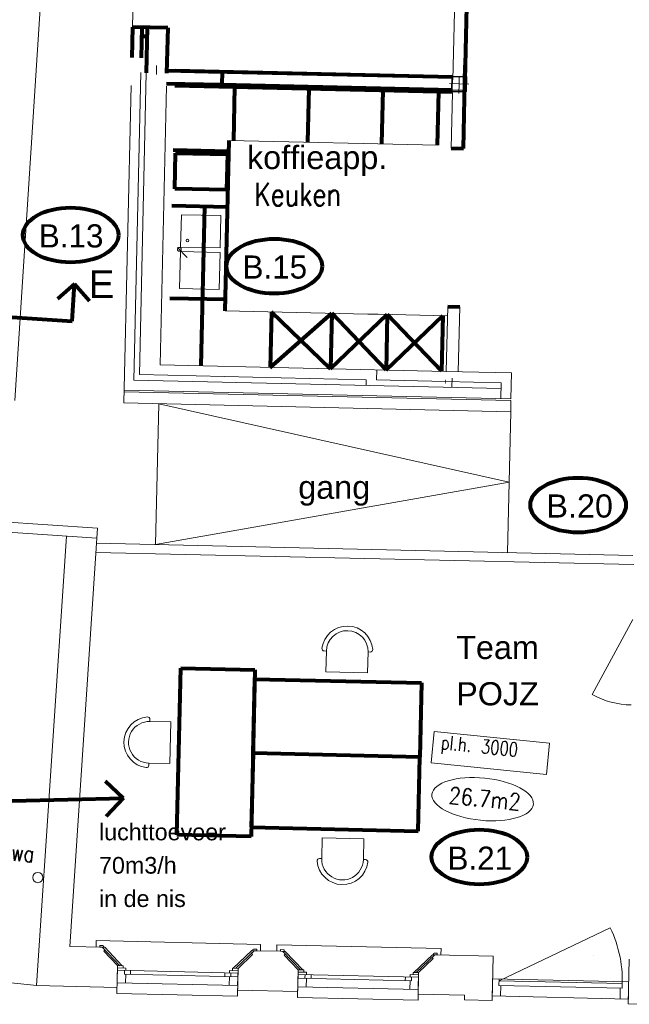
# Model space of a CAD drawing. Header units: millimetres. Extents: x -34570 to 24172, y 36800 to 73669.
# Tile 2 of 91: x -24398 to -17818, y 39962 to 50593. Entities that reach past the tile are written whole.
import ezdxf

# ---------------------------------------------------------------- set-up
doc = ezdxf.new("R2010")
doc.units = ezdxf.units.MM
doc.layers.get('0').update_dxf_attribs({"color": 253})
for name, color, linetype, lineweight in [('Algemeen', 253, 'Continuous', 9), ('Algemeen01', 253, 'Continuous', 80), ('B21-BUITENWANDEN_1', 253, 'Continuous', 9), ('B22-BINNENWANDEN_1', 253, 'Continuous', 9), ('B24-TRAPPEN-HELLINGEN', 253, 'Continuous', 9), ('B31-WANDOPENING-BUITEN', 253, 'Continuous', 9), ('B32-WANDOPENINGEN-BINNEN_1', 253, 'Continuous', 9), ('BESCHRIJVING_1', 253, 'Continuous', 9), ('K32-WANDOPENINGEN-BINNEN', 253, 'Continuous', 9), ('Standard', 253, 'Continuous', 9), ('XR$4$Algemeen', 253, 'Continuous', 9), ('XR$4$Algemeen01', 253, 'Continuous', 80), ('XR$4$B22-BINNENWANDEN', 253, 'Continuous', 9), ('XR$4$B32-WANDOPENINGEN-BINNEN', 253, 'Continuous', 9), ('XR$4$B73-KEUKEN', 253, 'Continuous', 9), ('XR$4$STANDARD', 253, 'Continuous', 9)]:
    doc.layers.add(name, color=color, linetype=linetype, lineweight=lineweight)
doc.styles.add('ARIAL', font='arial.ttf')
doc.styles.add('TXT', font='txt.shx')

msp = doc.modelspace()

# ---------------------------------------------------------------- linework, layer by layer
msp.add_circle((-18209.73921, 40492.99677), 0.01)
at = {"layer": 'Algemeen01'}
for p, q in [((-19565.61767, 51136.58477), (-19592.82691, 49941.89457)), ((-23180.73667, 50513.7368), (-23188.25052, 50183.82236)), ((-22800.83519, 50505.08449), (-23180.73667, 50513.7368)), ((-23080.7626, 50511.45988), (-23088.27645, 50181.54543)), ((-23020.77815, 50510.09373), (-23031.93508, 50020.22076)), ((-22800.83519, 50505.08449), (-22811.99212, 50015.21153)), ((-23023.05508, 50410.11965), (-23083.03952, 50411.48581)), ((-19609.67615, 49202.08642), (-19589.18383, 50101.85309)), ((-22811.30904, 50045.20375), (-19722.11013, 49974.8468)), ((-22811.30904, 50045.20375), (-22211.46459, 50031.5422)), ((-22211.46459, 50031.5422), (-22214.65228, 49891.5785)), ((-22814.49673, 49905.24004), (-22214.65228, 49891.5785)), ((-22214.65228, 49891.5785), (-19725.29782, 49834.88309)), ((-19739.64245, 49205.04642), (-19609.67615, 49202.08642)), ((-23806.19023, 47739.84829), (-23990.14725, 47579.2181)), ((-23833.36958, 47338.35098), (-23806.19023, 47739.84829)), ((-23806.19023, 47739.84829), (-23645.56003, 47555.89127)), ((-25127.02463, 47425.92494), (-23833.36958, 47338.35098)), ((-19778.57785, 47495.48974), (-19648.61155, 47492.52974)), ((-19802.0457, 46685.81418), (-19797.02093, 46685.69974)), ((-22700.26729, 41791.94262), (-22659.04012, 43591.47043)), ((-22659.04012, 43591.47043), (-21859.24998, 43573.14724)), ((-21859.24998, 43573.14724), (-21900.47715, 41773.61944)), ((-21879.86357, 42673.38334), (-21861.54038, 43473.17348)), ((-21861.54038, 43473.17348), (-20062.01258, 43431.9463)), ((-20062.01258, 43431.9463), (-20080.33576, 42632.15617)), ((-21879.86357, 42673.38334), (-21898.18676, 41873.5932)), ((-20080.33576, 42632.15617), (-21879.86357, 42673.38334)), ((-20080.33576, 42632.15617), (-21879.86357, 42673.38334)), ((-20098.65895, 41832.36603), (-20080.33576, 42632.15617)), ((-23278.37779, 42186.67944), (-23473.71818, 42372.89945)), ((-24480.29302, 42157.95023), (-23278.37779, 42186.67944)), ((-23278.37779, 42186.67944), (-23464.59779, 41991.33906)), ((-21900.47715, 41773.61944), (-22700.26729, 41791.94262)), ((-21898.18676, 41873.5932), (-20098.65895, 41832.36603))]:
    msp.add_line(p, q, dxfattribs=at)
for centre in [(-23848.25151, 48267.79346), (-21649.75934, 47931.56063), (-18370.38804, 45351.78472), (-19437.35277, 41552.6502)]:
    msp.add_ellipse(centre, major_axis=(515.64183, 0), ratio=0.5737673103, dxfattribs=at)
at = {"layer": 'B21-BUITENWANDEN_1'}
for p, q in [((-24449.81151, 46481.58733), (-24110.76697, 51719.50403)), ((-23184.60744, 50343.78088), (-23180.73667, 50513.7368)), ((-23167.5134, 46702.44763), (-23091.91953, 50021.58691)), ((-23273.17979, 46454.78937), (-23195.08129, 49883.90013)), ((-23167.5134, 46702.44763), (-19668.42079, 46622.75529)), ((-23269.99209, 46594.75307), (-19096.77369, 46499.70742)), ((-23557.97642, 45104.52578), (-23857.90855, 40586.58185)), ((-23894.53814, 45016.62693), (-24216.64629, 40164.64065)), ((-23506.26849, 40578.5732), (-23857.90855, 40586.58185)), ((-23478.63567, 40549.65235), (-23506.26859, 40578.5733)), ((-23478.63567, 40549.65235), (-23491.65009, 40537.21753)), ((-23491.65009, 40537.21753), (-23478.63567, 40549.65235)), ((-23341.2084, 40379.76345), (-23491.65009, 40537.21753)), ((-21896.52617, 40513.61949), (-21867.60522, 40541.25241)), ((-21896.52617, 40513.61949), (-21884.09135, 40500.60506)), ((-21582.2234, 40534.75279), (-21867.60523, 40541.2524)), ((-21842.15598, 40540.6728), (-21867.60522, 40541.25241)), ((-21867.60522, 40541.25241), (-21840.34021, 40540.63145)), ((-21556.77416, 40534.17318), (-21584.03917, 40534.79415)), ((-21582.2234, 40534.75279), (-21544.04954, 40533.88338)), ((-21529.14123, 40505.25223), (-21556.77416, 40534.17318)), ((-21529.14123, 40505.25223), (-21542.15566, 40492.81742)), ((-22041.54543, 40350.16337), (-21884.09135, 40500.60506)), ((-21391.71396, 40335.36334), (-21542.15566, 40492.81742)), ((-20092.05099, 40305.76333), (-19934.59692, 40456.20503)), ((-19947.03174, 40469.21946), (-19918.11079, 40496.85239)), ((-19934.59692, 40456.20503), (-19947.03174, 40469.21946)), ((-19287.81839, 40482.49739), (-19918.11079, 40496.85239)), ((-19298.74763, 40002.62183), (-19287.81839, 40482.49739)), ((-17818.33609, 40449.02971), (-17829.26533, 39969.15416)), ((-23341.2084, 40379.76345), (-23348.03919, 40079.84123)), ((-22041.54543, 40350.16337), (-22048.37622, 40050.24114)), ((-22041.54543, 40350.16337), (-22048.03468, 40065.23726)), ((-21391.71396, 40335.36334), (-21398.54473, 40035.44112)), ((-21391.71396, 40335.36334), (-21398.20319, 40050.43723)), ((-20092.05099, 40305.76333), (-20098.88176, 40005.84111)), ((-24214.42579, 40164.41976), (-24856.87503, 40232.99993)), ((-23346.55919, 40144.82429), (-24216.64629, 40164.64065)), ((-22048.37622, 40050.24114), (-23348.03919, 40079.84123)), ((-21397.06473, 40100.42427), (-22046.89622, 40115.22428)), ((-21398.54473, 40035.44112), (-20098.88176, 40005.84111)), ((-19597.53139, 40059.43964), (-20097.40176, 40070.82426)), ((-19598.66985, 40009.4526), (-19597.53139, 40059.43964)), ((-19597.53139, 40059.43964), (-19598.66985, 40009.4526)), ((-19598.66985, 40009.4526), (-19298.74763, 40002.62183)), ((-17829.26533, 39969.15416), (-17529.34311, 39962.32338))]:
    msp.add_line(p, q, dxfattribs=at)
at = {"layer": 'B22-BINNENWANDEN_1'}
for p, q in [((-19695.58397, 51139.54477), (-19722.79321, 49944.85457)), ((-19589.18383, 50101.85309), (-19609.67615, 49202.08642)), ((-23106.1628, 46761.06592), (-23031.93508, 50020.22076)), ((-22211.46459, 50031.5422), (-19592.14383, 49971.8868)), ((-22883.71522, 46866.02817), (-22815.17981, 49875.24782)), ((-22214.65228, 49891.5785), (-19595.33153, 49831.92309)), ((-19725.9809, 49804.89087), (-19739.64244, 49205.04642)), ((-19778.57785, 47495.48974), (-19794.51631, 46795.67122)), ((-19648.61155, 47492.52974), (-19664.55002, 46792.71122)), ((-22883.71522, 46866.02817), (-19794.51631, 46795.67122)), ((-20544.32187, 46812.74815), (-20546.82649, 46702.77667)), ((-19794.51631, 46795.67122), (-19090.3983, 46779.63483)), ((-19096.77369, 46499.70742), (-19090.3983, 46779.63483)), ((-23106.1628, 46761.06592), (-20656.79797, 46705.28128)), ((-20656.79797, 46705.28128), (-20658.16413, 46645.29684)), ((-20546.82649, 46702.77667), (-19802.0457, 46685.81418)), ((-19797.02093, 46685.69974), (-19202.8744, 46672.16797)), ((-19206.74517, 46502.21204), (-19202.8744, 46672.16797)), ((-23270.44748, 46574.75826), (-19097.22907, 46479.71261)), ((-19668.42079, 46622.75529), (-19204.24055, 46612.18352)), ((-23273.17979, 46454.78937), (-19098.24158, 46359.70455)), ((-24890.39481, 45192.98086), (-23557.97642, 45104.52578)), ((-24897.60761, 45083.21757), (-23565.26294, 44994.76738)), ((-23568.82385, 44941.12854), (-17781.27493, 44809.31628)), ((-23575.45423, 44841.25362), (-17767.91465, 44708.98606))]:
    msp.add_line(p, q, dxfattribs=at)
at = {"layer": 'B24-TRAPPEN-HELLINGEN'}
for p, q in [((-22897.25642, 46446.22766), (-22931.86567, 44926.62173)), ((-22897.25642, 46446.22766), (-19115.54621, 45599.90158)), ((-19098.24158, 46359.70455), (-19132.85083, 44840.09861)), ((-19115.54621, 45599.90158), (-22931.86567, 44926.62173))]:
    msp.add_line(p, q, dxfattribs=at)
at = {"layer": 'B31-WANDOPENING-BUITEN'}
for p, q in [((-23573.52323, 40580.10504), (-23571.92938, 40650.08689)), ((-21800.35058, 40539.72068), (-21798.75673, 40609.70253)), ((-23533.5336, 40579.19427), (-23533.12375, 40597.1896)), ((-23506.26859, 40578.5733), (-23533.5336, 40579.19427)), ((-23498.40483, 40596.39887), (-23533.12375, 40597.1896)), ((-23480.81935, 40577.99369), (-23506.26859, 40578.5733)), ((-23315.75916, 40379.18384), (-23506.26859, 40578.5733)), ((-23493.25416, 40591.00811), (-23498.40483, 40596.39887)), ((-23493.54397, 40578.28349), (-23493.25416, 40591.00811)), ((-23290.30991, 40378.60423), (-23480.81935, 40577.99369)), ((-22092.44392, 40351.32259), (-21893.05446, 40541.83202)), ((-22066.99468, 40350.74298), (-21867.60522, 40541.25241)), ((-21893.05446, 40541.83202), (-21867.60522, 40541.25241)), ((-21880.32984, 40541.54222), (-21880.04004, 40554.26684)), ((-21880.04004, 40554.26684), (-21874.64928, 40559.41751)), ((-21874.64928, 40559.41751), (-21839.93036, 40558.62678)), ((-21840.34021, 40540.63145), (-21839.93036, 40558.62678)), ((-21624.0288, 40535.70492), (-21622.43495, 40605.68677)), ((-21584.03917, 40534.79415), (-21583.62932, 40552.78948)), ((-21548.9104, 40551.99875), (-21583.62932, 40552.78948)), ((-21531.32492, 40533.59357), (-21556.77416, 40534.17318)), ((-21366.26472, 40334.78373), (-21556.77416, 40534.17318)), ((-21543.75973, 40546.608), (-21548.9104, 40551.99875)), ((-21544.04954, 40533.88338), (-21543.75973, 40546.608)), ((-21340.81547, 40334.20412), (-21531.32492, 40533.59357)), ((-19930.83541, 40497.14219), (-19930.5456, 40509.86681)), ((-19930.5456, 40509.86681), (-19925.15485, 40515.01748)), ((-19925.15485, 40515.01748), (-19890.43593, 40514.22676)), ((-19890.84578, 40496.23142), (-19890.43593, 40514.22676)), ((-19850.85615, 40495.32065), (-19849.2623, 40565.30251)), ((-20142.94948, 40306.92255), (-19943.56003, 40497.432)), ((-20117.50023, 40306.34294), (-19918.11079, 40496.85239)), ((-19947.03174, 40469.21946), (-19934.59692, 40456.20503)), ((-19943.56003, 40497.432), (-19918.11079, 40496.85239)), ((-19918.11079, 40496.85239), (-19890.84578, 40496.23142)), ((-23345.42072, 40194.81141), (-23341.2084, 40379.76345)), ((-22042.6839, 40300.17633), (-23342.34687, 40329.77641)), ((-23251.80097, 40352.7207), (-23341.77764, 40354.76993)), ((-23281.22396, 40378.39729), (-23341.2084, 40379.76345)), ((-23281.79319, 40353.40378), (-23281.22396, 40378.39729)), ((-23268.27708, 40288.07909), (-23267.36631, 40328.06872)), ((-23252.3702, 40327.72718), (-23251.80097, 40352.7207)), ((-23201.29445, 40286.55355), (-23200.38368, 40326.54317)), ((-22185.55786, 40263.41994), (-22184.64708, 40303.40957)), ((-22132.66056, 40302.22557), (-22132.09133, 40327.21909)), ((-22132.09133, 40327.21909), (-22042.11467, 40325.16985)), ((-22118.57523, 40261.8944), (-22117.66445, 40301.88403)), ((-22102.09911, 40326.53601), (-22101.52988, 40351.52953)), ((-22101.52988, 40351.52953), (-22041.54543, 40350.16337)), ((-22045.75775, 40165.21133), (-22041.54543, 40350.16337)), ((-21395.92627, 40150.41131), (-21391.71396, 40335.36334)), ((-21302.30652, 40308.32059), (-21392.28319, 40310.36983)), ((-21331.72952, 40333.99719), (-21391.71396, 40335.36334)), ((-21332.29875, 40309.00367), (-21331.72952, 40333.99719)), ((-21302.87576, 40283.32708), (-21302.30652, 40308.32059)), ((-20152.60466, 40282.13597), (-20152.03543, 40307.12949)), ((-20152.03543, 40307.12949), (-20092.05099, 40305.76333)), ((-20096.2633, 40120.81129), (-20092.05099, 40305.76333)), ((-22045.75775, 40165.21133), (-23345.42072, 40194.81141)), ((-22043.59467, 40260.1867), (-23268.27708, 40288.07909)), ((-23255.44406, 40192.76218), (-23253.28097, 40287.73755)), ((-22135.73442, 40167.26057), (-22133.57134, 40262.23594)), ((-21393.76319, 40245.38668), (-20169.08078, 40217.49436)), ((-21392.85242, 40285.37631), (-20093.18945, 40255.7763)), ((-21318.78264, 40243.67898), (-21317.87187, 40283.66861)), ((-21305.9496, 40148.36207), (-21303.78653, 40243.33745)), ((-21251.80001, 40242.15345), (-21250.88924, 40282.14308)), ((-20236.06341, 40219.0199), (-20235.15264, 40259.00953)), ((-20186.23997, 40122.86053), (-20184.07689, 40217.8359)), ((-20183.16612, 40257.82553), (-20182.59689, 40282.81905)), ((-20182.59689, 40282.81905), (-20092.62022, 40280.76981)), ((-20169.08078, 40217.49436), (-20168.17001, 40257.48399)), ((-17823.91456, 40204.09323), (-19293.39685, 40237.5609)), ((-19223.415, 40235.96706), (-19225.00885, 40165.9852)), ((-17894.3518, 40185.69226), (-19223.87039, 40215.97224)), ((-17893.89641, 40205.68708), (-17895.49026, 40135.70523)), ((-21395.92627, 40150.41131), (-20096.2633, 40120.81129)), ((-19294.9907, 40167.57905), (-19297.60916, 40052.60886)), ((-17895.49026, 40135.70523), (-19225.00885, 40165.9852)), ((-19205.01403, 40165.52982), (-19207.6325, 40050.55963)), ((-17915.48507, 40136.16061), (-17918.10353, 40021.19042)), ((-17825.5084, 40134.11138), (-17828.12687, 40019.14119)), ((-17828.12687, 40019.14119), (-19297.60916, 40052.60886))]:
    msp.add_line(p, q, dxfattribs=at)
at = {"layer": 'B32-WANDOPENINGEN-BINNEN_1'}
for p, q in [((-23184.60744, 50343.78088), (-23181.41975, 50483.74458)), ((-17779.50552, 44118.10778), (-18219.89055, 43305.80425)), ((-23571.92938, 40650.08689), (-21798.75673, 40609.70253)), ((-19849.2623, 40565.30251), (-21622.43495, 40605.68677))]:
    msp.add_line(p, q, dxfattribs=at)
msp.add_arc((-17779.50552, 44118.10778), 924, 241.535954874, 268.878721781, dxfattribs=at)
at = {"layer": 'K32-WANDOPENINGEN-BINNEN'}
msp.add_line((-19223.87039, 40215.97224), (-18023.74089, 40788.88214), dxfattribs=at)
msp.add_arc((-19223.87039, 40215.97224), 1329.86336, 356.540600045, 25.518568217, dxfattribs=at)
at = {"layer": 'Standard'}
for p, q in [((-23138.38589, 52373.25459), (-23180.73667, 50513.7368)), ((-22922.31011, 50002.50153), (-22920.14704, 50097.4769)), ((-19737.11337, 49822.4452), (-19733.47029, 49982.40372)), ((-19573.51177, 49978.76064), (-19733.47029, 49982.40372)), ((-19728.93329, 49830.26097), (-19725.65452, 49974.22364)), ((-19581.69185, 49970.94487), (-19725.65452, 49974.22364)), ((-19653.60488, 49975.58348), (-19655.99565, 49870.6107)), ((-19581.69185, 49970.94487), (-19584.97062, 49826.9822)), ((-19573.51177, 49978.76064), (-19577.15485, 49818.80212)), ((-19760.28535, 49902.99369), (-19550.33979, 49898.21215)), ((-19655.31257, 49900.60292), (-19657.70334, 49795.63014)), ((-19577.15485, 49818.80212), (-19737.11337, 49822.4452)), ((-19584.97062, 49826.9822), (-19728.93329, 49830.26097)), ((-19731.15308, 46724.20996), (-19733.31616, 46629.23459)), ((-19097.22907, 46479.71261), (-19098.24158, 46359.70455)), ((-21087.39046, 43776.57192), (-21110.61549, 43777.10401)), ((-21092.55446, 43551.16799), (-21087.39046, 43776.57192)), ((-20637.50851, 43766.26513), (-20642.67251, 43540.86119)), ((-20614.28348, 43765.73305), (-20637.50851, 43766.26513)), ((-20642.67251, 43540.86119), (-21092.55446, 43551.16799)), ((-22992.82686, 43039.19953), (-22993.35895, 43015.9745)), ((-22993.35895, 43015.9745), (-22767.95501, 43010.8105)), ((-22767.95501, 43010.8105), (-22778.2618, 42560.92854)), ((-19956.51861, 42567.70999), (-19922.86264, 42906.04012)), ((-18679.62651, 42782.3671), (-19922.86264, 42906.04012)), ((-18713.28247, 42444.03697), (-18679.62651, 42782.3671)), ((-23003.66574, 42566.09255), (-23004.19782, 42542.86752)), ((-22778.2618, 42560.92854), (-23003.66574, 42566.09255)), ((-19956.51861, 42567.70999), (-18713.28247, 42444.03697)), ((-21133.57948, 41760.46408), (-21138.74348, 41535.06015)), ((-20683.69753, 41750.15729), (-21133.57948, 41760.46408)), ((-20688.86153, 41524.75335), (-20683.69753, 41750.15729)), ((-21138.74348, 41535.06015), (-21161.96851, 41535.59223)), ((-20665.6365, 41524.22127), (-20688.86153, 41524.75335))]:
    msp.add_line(p, q, dxfattribs=at)
msp.add_circle((-24202.85007, 41330.35613), 55, dxfattribs=at)
for centre, radius, start, end in [((-20862.44948, 43771.41853), 275, 4.545062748, 172.830104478), ((-20862.44948, 43771.41853), 225, 358.687583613, 178.687583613), ((-21110.03221, 43802.56335), 25.46602, 172.830104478, 268.687583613), ((-20613.70021, 43791.19238), 25.46602, 268.687583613, 4.545062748), ((-22998.51234, 42791.03352), 275, 94.545062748, 262.830104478), ((-23018.2862, 43039.7828), 25.46602, 358.687583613, 94.545062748), ((-22998.51234, 42791.03352), 225, 88.687583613, 268.687583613), ((-23029.65716, 42543.45079), 25.46602, 262.830104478, 358.687583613), ((-21162.55178, 41510.13289), 25.46602, 88.687583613, 184.545062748), ((-20913.80251, 41529.90675), 275, 184.545062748, 352.830104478), ((-20913.80251, 41529.90675), 225, 178.687583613, 358.687583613), ((-20666.21978, 41498.76193), 25.46602, 352.830104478, 88.687583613)]:
    msp.add_arc(centre, radius, start, end, dxfattribs=at)
msp.add_ellipse((-19401.25617, 42176.80946), major_axis=(547.29874, -54.44347), ratio=0.4155532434, dxfattribs=at)
at = {"layer": 'XR$4$Algemeen01'}
for p, q in [((-19609.67615, 49202.08642), (-19589.18383, 50101.85309)), ((-22721.33237, 50043.15452), (-19722.11013, 49974.8468)), ((-22724.97545, 49883.196), (-19725.75321, 49814.88828)), ((-22088.35012, 49288.54636), (-22075.14396, 49868.39599)), ((-21288.55753, 49270.33097), (-21275.35137, 49850.1806)), ((-20488.76493, 49252.11557), (-20475.55877, 49831.96521)), ((-19888.92048, 49238.45403), (-19875.71432, 49818.30366)), ((-22180.23256, 47450.16185), (-22138.33716, 49289.68482)), ((-22141.06947, 49169.71593), (-22740.91392, 49183.37747)), ((-22724.93102, 48768.15031), (-22716.16486, 49153.0505)), ((-22716.16486, 49153.0505), (-22156.31004, 49140.29972)), ((-22156.31004, 49140.29972), (-22165.0762, 48755.39954)), ((-19739.64245, 49205.04642), (-19609.67615, 49202.08642)), ((-22165.0762, 48755.39954), (-22724.93102, 48768.15031)), ((-22154.73101, 48569.87148), (-22754.57546, 48583.53303)), ((-22404.6662, 48575.56379), (-22443.82929, 46856.00971)), ((-22177.50025, 47570.13074), (-22777.3447, 47583.79228)), ((-21680.36219, 47438.77723), (-21694.02373, 46838.93278)), ((-21694.02373, 46838.93278), (-21030.5307, 47423.97722)), ((-21044.19225, 46824.13277), (-21680.36219, 47438.77723)), ((-21030.5307, 47423.97722), (-21044.19225, 46824.13277)), ((-20444.3478, 46810.47123), (-21030.5307, 47423.97722)), ((-21044.19225, 46824.13277), (-20430.68625, 47410.31568)), ((-20430.68625, 47410.31568), (-20444.3478, 46810.47123)), ((-20444.3478, 46810.47123), (-19830.84181, 47396.65413)), ((-19844.50335, 46796.80968), (-20430.68625, 47410.31568)), ((-19830.84181, 47396.65413), (-19844.50335, 46796.80968))]:
    msp.add_line(p, q, dxfattribs=at)
at = {"layer": 'XR$4$B22-BINNENWANDEN'}
for p, q in [((-19589.18383, 50101.85309), (-19609.67615, 49202.08642)), ((-22211.46459, 50031.5422), (-19592.14383, 49971.8868)), ((-22215.10767, 49871.58369), (-19595.78691, 49811.92828)), ((-19725.9809, 49804.89087), (-19739.64244, 49205.04642)), ((-20640.63181, 47415.09722), (-20530.66033, 47412.5926))]:
    msp.add_line(p, q, dxfattribs=at)
at = {"layer": 'XR$4$B32-WANDOPENINGEN-BINNEN'}
msp.add_line((-20530.66033, 47412.5926), (-19780.85477, 47395.51567), dxfattribs=at)
at = {"layer": 'XR$4$B73-KEUKEN'}
for p, q in [((-22138.33716, 49289.68482), (-19888.92048, 49238.45403)), ((-22180.23256, 47450.16185), (-20640.63181, 47415.09722))]:
    msp.add_line(p, q, dxfattribs=at)
at = {"layer": 'XR$4$STANDARD'}
for p, q in [((-22661.3966, 48137.66987), (-22653.42736, 48487.57913)), ((-22653.42736, 48487.57913), (-22226.03038, 48477.8451)), ((-22233.99962, 48127.93584), (-22226.03038, 48477.8451)), ((-22695.70673, 48134.75636), (-22591.15627, 48025.33261)), ((-22671.57278, 47690.84823), (-22662.46508, 48090.74453)), ((-22235.0681, 48081.01051), (-22662.46508, 48090.74453)), ((-22661.3966, 48137.66987), (-22233.99962, 48127.93584)), ((-22244.1758, 47681.11421), (-22235.0681, 48081.01051)), ((-22244.1758, 47681.11421), (-22671.57278, 47690.84823))]:
    msp.add_line(p, q, dxfattribs=at)
for centre, radius in [((-22587.97233, 48207.60994), 14.67576), ((-22675.39221, 48113.49494), 20.65945)]:
    msp.add_arc(centre, radius, 268.69530588, 268.695288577, dxfattribs=at)

# ---------------------------------------------------------------- texts
at = {"layer": 'Algemeen', "attachment_point": 7, "style": 'ARIAL'}
for s, insert, char_height, width in [('\\W0.97;B.13', (-24191.30112, 48130.10493), 250, 842.4724378), ('\\W0.97;B.15', (-21992.80896, 47793.8721), 250, 842.4724378), ('\\W0.99;E', (-23653.10553, 47588.50193), 300, 427.9915433), ('\\W1.00;gang', (-21391.48172, 45344.46097), 250, 908.9077696), ('\\W1.00;B.20', (-18713.43765, 45214.09619), 250, 845.7178332), ('\\W1.00;Team\\~', (-19686.85575, 43686.64934), 250, 1116.5302611), ('\\W1.00;POJZ', (-19686.85575, 43186.64934), 250, 1016.0968462), ('\\W1.00;luchttoevoer', (-23542.22269, 41730.36476), 180, 1467.378052), ('\\W1.00;70m3/h', (-23542.22269, 41370.36476), 180, 933.2569593), ('\\W0.97;B.21', (-19780.40238, 41414.96167), 250, 842.4724378), ('\\W1.00;in\\~de\\~nis', (-23542.22269, 41010.36476), 180, 1032.3510455)]:
    msp.add_mtext(s, dxfattribs=dict(at, insert=insert, char_height=char_height, width=width))
at = {"layer": 'BESCHRIJVING_1', "insert": (-21864.60183, 48583.04867), "char_height": 250, "width": 1145.4583333, "attachment_point": 7, "style": 'TXT'}
msp.add_mtext('\\W0.78;Keuken', dxfattribs=at)
at = {"layer": 'Standard', "attachment_point": 7, "rotation": 354.319095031, "style": 'TXT'}
for s, insert, char_height, width in [('\\W0.78;pl.h.\\~3000', (-19863.43917, 42668.6258), 150, 1131.275), ('\\W0.84;26.7m2', (-19773.60162, 42130.80323), 180, 891.6), ('\\W0.78;hwa', (-24608.50172, 41528.2354), 180, 425.13)]:
    msp.add_mtext(s, dxfattribs=dict(at, insert=insert, char_height=char_height, width=width))
at = {"layer": 'XR$4$Algemeen', "insert": (-21944.70073, 48904.7754), "char_height": 250, "width": 1646.1698533, "attachment_point": 7, "style": 'ARIAL'}
msp.add_mtext('\\W1.00;koffieapp.', dxfattribs=at)

doc.saveas('drawing.dxf')
